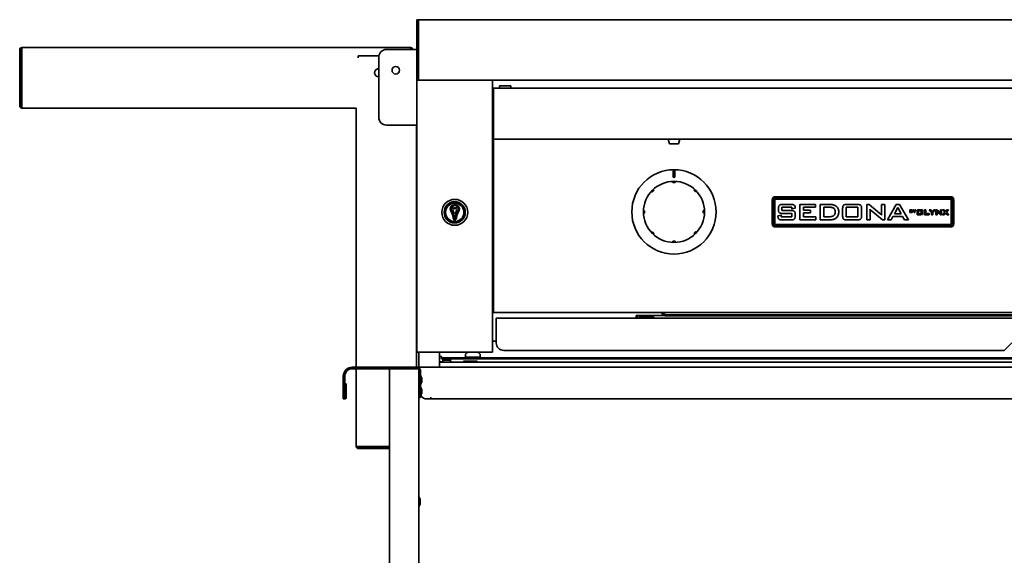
# Model space of a CAD drawing. Extents: x -17 to 110, y -18 to 98.
# Tile 2 of 8: x -17 to 15, y 0 to 17. Entities that reach past the tile are written whole.
import ezdxf

# ---------------------------------------------------------------- set-up
doc = ezdxf.new("R2010")
doc.units = 0
doc.header["$MEASUREMENT"] = 0

msp = doc.modelspace()

# ---------------------------------------------------------------- linework, layer by layer
at = {"color": 7, "lineweight": 35}
for p, q in [((-4.000006, 17.359773), (-4.000004, 17.360513)), ((-3.9522, 17.457573), (-4, 17.457573)), ((-4, 17.457573), (-4, 16.769573)), ((37.952198, 17.457573), (-3.9522, 17.457573)), ((-3.9522, 16.770072), (-3.9522, 17.457573)), ((-3.9522, 17.457573), (-3.9522, 16.769573)), ((-4, 16.769573), (-4, 16.591509)), ((-3.9522, 16.592138), (-3.9522, 16.770072)), ((-3.9522, 16.769573), (-3.9522, 16.591509)), ((-17.137027, 14.606573), (-17.137027, 16.462974)), ((-17.101127, 14.606573), (-17.101127, 16.462974)), ((-17.065227, 16.534775), (-4.208827, 16.534775)), ((-17.065227, 16.534775), (-17.065227, 16.52572)), ((-17.065227, 16.52572), (-17.065227, 16.462974)), ((-17.065227, 16.462974), (-17.065227, 14.606573)), ((-5.012027, 16.472274), (-4.0442, 16.472274)), ((-4.208827, 16.52572), (-4.208827, 16.534775)), ((-4.208827, 16.52572), (-4.208827, 16.472274)), ((-4, 16.472274), (-4.0442, 16.472274)), ((-4, 15.519573), (-4, 16.591509)), ((-3.9522, 16.592138), (-3.9522, 15.515978)), ((-3.9522, 15.519573), (-3.9522, 16.591509)), ((-5.9404, 16.265187), (-5.258316, 16.265187)), ((-5.9404, 16.193391), (-5.9404, 16.265187)), ((-5.262027, 14.222273), (-5.262027, 16.222275)), ((-5.282049, 15.838748), (-5.262026, 15.84167)), ((-4, 15.459965), (-4, 15.519573)), ((-3.9522, 15.519573), (-4, 15.519573)), ((-4, 15.458768), (-4, 15.459965)), ((-4, 15.459965), (-3.9522, 15.459965)), ((-4, 15.457576), (-4, 15.458768)), ((-4, 6.457572), (-4, 15.457576)), ((-3.9022, 15.457576), (-4, 15.457576)), ((-3.9522, 15.459965), (-3.9522, 15.519573)), ((-3.9522, 15.457576), (-3.9522, 15.515978)), ((-3.9522, 15.458768), (-3.9522, 15.459965)), ((-3.9522, 15.457576), (-3.9522, 15.458768)), ((37.952198, 15.457576), (-3.9522, 15.457576)), ((-3.9022, 15.457576), (-1.5978, 15.457576)), ((-1.5, 15.457576), (-1.5978, 15.457576)), ((-1.5, 15.457576), (-1.5, 6.457572)), ((-1.5, 15.145076), (-1.469, 15.145076)), ((35.469, 15.193876), (-1.469, 15.193876)), ((-1.469, 15.123075), (-1.469, 15.193876)), ((-1.469, 14.190919), (-1.469, 15.123075)), ((-1.266728, 15.270073), (-0.891728, 15.270073)), ((-1.266728, 15.193876), (-1.266728, 15.270073)), ((-0.891728, 15.270073), (-0.891728, 15.193876)), ((-17.137004, 14.604776), (-17.101116, 14.605674)), ((-17.101116, 14.605674), (-17.101127, 14.606573)), ((-17.065227, 14.606573), (-17.065227, 14.534773)), ((-6.0122, 14.534773), (-17.065227, 14.534773)), ((-6.0122, 5.957589), (-6.0122, 14.534773)), ((-1.469, 14.173786), (-1.469, 14.190919)), ((-1.469, 13.614709), (-1.469, 14.173786)), ((-4.0442, 13.972274), (-5.012027, 13.972274)), ((-4.0442, 13.972274), (-4, 13.972274)), ((-4.0122, 13.972274), (-4.0122, 5.957574)), ((-1.469, 13.575574), (-1.469, 13.614709)), ((-1.469, 13.575574), (-1.469, 13.504773)), ((35.469, 13.504773), (-1.469, 13.504773)), ((-1.469, 13.473775), (-1.469, 13.504773)), ((-1.469, 7.841576), (-1.469, 13.473775)), ((4.304, 13.504773), (4.695999, 13.504773)), ((4.35, 13.344775), (4.304, 13.504773)), ((4.650001, 13.344775), (4.696, 13.504773)), ((4.35, 13.344775), (4.649999, 13.344775)), ((4.350001, 13.344775), (4.650001, 13.344775)), ((4.469, 12.270272), (4.469, 12.426272)), ((4.531, 12.426272), (4.531, 12.270272)), ((4.457292, 12.095471), (4.457341, 12.082274)), ((4.457394, 12.068121), (4.457341, 12.082274)), ((4.496394, 12.068265), (4.457394, 12.068121)), ((4.535394, 12.068414), (4.496394, 12.068265)), ((4.535341, 12.082568), (4.535292, 12.09576)), ((4.535341, 12.082568), (4.535394, 12.068414)), ((3.764676, 11.773201), (3.774041, 11.763906)), ((3.784087, 11.753934), (3.774041, 11.763906)), ((3.839036, 11.809293), (3.784087, 11.753934)), ((3.82899, 11.819266), (3.819625, 11.82856)), ((3.82899, 11.819266), (3.839036, 11.809293)), ((5.155659, 11.814186), (5.165631, 11.824235)), ((5.211018, 11.75924), (5.155659, 11.814186)), ((5.174926, 11.833597), (5.165631, 11.824235)), ((5.220989, 11.769284), (5.211018, 11.75924)), ((5.220989, 11.769284), (5.230285, 11.778651)), ((7.75, 11.498774), (7.75, 10.698776)), ((7.783494, 11.498774), (7.783494, 10.698776)), ((7.833493, 11.498774), (7.833493, 10.698776)), ((13.65, 11.598775), (7.850001, 11.598775)), ((13.65, 11.565283), (7.850001, 11.565283)), ((13.65, 11.515282), (7.850001, 11.515282)), ((13.666507, 10.698776), (13.666507, 11.498774)), ((13.716506, 10.698776), (13.716506, 11.498774)), ((13.75, 10.698776), (13.75, 11.498774)), ((-2.773622, 11.389737), (-2.773622, 11.386776)), ((-2.726378, 11.386776), (-2.726378, 11.389737)), ((3.515708, 11.133615), (3.502513, 11.133567)), ((3.515708, 11.133615), (3.529862, 11.133668)), ((3.529862, 11.133668), (3.530152, 11.055668)), ((5.469848, 11.140882), (5.484003, 11.140935)), ((5.470139, 11.062882), (5.469848, 11.140882)), ((5.497197, 11.140983), (5.484003, 11.140935)), ((7.956567, 11.165993), (7.956567, 11.22238)), ((8.065105, 11.251778), (8.065105, 11.143241)), ((8.399763, 11.251778), (8.065105, 11.251778)), ((8.065105, 11.143241), (8.383794, 11.143241)), ((8.087857, 11.342226), (8.377999, 11.342226)), ((8.399763, 11.19751), (8.399763, 11.251778)), ((8.508301, 11.220545), (8.399763, 11.19751)), ((8.508301, 11.230579), (8.508301, 11.220545)), ((8.663872, 11.342226), (9.179428, 11.342226)), ((8.663872, 10.835715), (8.663872, 11.342226)), ((8.781455, 11.251778), (8.781455, 11.152286)), ((9.179428, 11.251778), (8.781455, 11.251778)), ((8.781455, 11.152286), (9.01662, 11.152286)), ((9.01662, 11.152286), (9.01662, 11.061839)), ((9.179428, 11.342226), (9.179428, 11.251778)), ((9.334998, 11.342226), (9.662873, 11.342226)), ((9.334998, 10.835715), (9.334998, 11.342226)), ((9.452581, 11.251778), (9.452581, 10.935208)), ((9.663863, 11.251778), (9.452581, 11.251778)), ((10.078483, 10.959377), (10.078483, 11.222947)), ((10.196066, 11.251778), (10.196066, 10.935208)), ((10.584994, 11.251778), (10.196066, 11.251778)), ((10.203698, 11.342226), (10.576797, 11.342226)), ((10.584994, 10.935208), (10.584994, 11.251778)), ((10.702577, 11.222947), (10.702577, 10.959377)), ((10.876238, 11.342226), (10.956652, 11.342226)), ((10.876238, 10.835715), (10.876238, 11.342226)), ((10.956652, 11.342226), (11.312509, 11.043744)), ((11.021803, 11.14861), (10.979829, 11.189878)), ((10.984776, 11.109321), (10.984776, 10.835715)), ((11.392923, 10.835715), (11.021803, 11.14861)), ((11.364658, 11.342226), (11.473196, 11.342226)), ((11.364658, 11.076252), (11.364658, 11.342226)), ((11.473196, 11.342226), (11.473196, 10.835715)), ((11.565453, 10.835715), (11.850789, 11.342226)), ((11.903222, 11.243017), (11.79115, 11.0347)), ((11.850789, 11.342226), (11.963709, 11.342226)), ((12.0119, 11.0347), (11.903222, 11.243017)), ((11.963709, 11.342226), (12.25286, 10.835715)), ((12.302728, 11.161297), (12.367324, 11.161297)), ((12.302728, 11.080404), (12.302728, 11.161297)), ((12.362517, 11.080404), (12.302728, 11.080404)), ((12.315729, 11.149744), (12.315729, 11.12952)), ((12.362359, 11.149744), (12.315729, 11.149744)), ((12.315729, 11.12952), (12.362359, 11.12952)), ((12.315729, 11.117962), (12.315729, 11.091962)), ((12.362359, 11.117962), (12.315729, 11.117962)), ((12.315729, 11.091962), (12.362359, 11.091962)), ((12.37062, 11.136018), (12.37062, 11.143376)), ((12.372064, 11.101531), (12.372064, 11.108259)), ((12.385065, 11.145385), (12.385065, 11.136854)), ((12.385065, 11.107014), (12.385065, 11.096701)), ((12.408177, 11.161297), (12.424653, 11.161297)), ((12.448622, 11.115684), (12.408177, 11.161297)), ((12.424653, 11.161297), (12.45571, 11.125253)), ((12.448622, 11.080404), (12.448622, 11.115684)), ((12.461624, 11.080404), (12.448622, 11.080404)), ((12.45571, 11.125253), (12.48575, 11.161297)), ((12.502069, 11.161297), (12.461624, 11.116001)), ((12.461624, 11.116001), (12.461624, 11.080404)), ((12.48575, 11.161297), (12.502069, 11.161297)), ((12.537241, 11.167579), (12.537241, 11.005797)), ((12.557242, 11.167579), (12.537241, 11.167579)), ((12.557242, 11.025794), (12.557242, 11.167579)), ((12.577242, 11.167579), (12.577242, 11.147581)), ((12.718741, 11.167579), (12.577242, 11.167579)), ((12.577242, 11.147581), (12.698742, 11.147581)), ((12.577242, 11.133308), (12.577242, 11.043639)), ((12.678742, 11.133308), (12.577242, 11.133308)), ((12.678742, 11.043639), (12.678742, 11.133308)), ((12.698742, 11.147581), (12.698742, 11.009392)), ((12.718741, 11.009392), (12.718741, 11.167579)), ((12.78177, 11.167579), (12.827183, 11.167579)), ((12.78177, 11.005797), (12.78177, 11.167579)), ((12.827183, 11.167579), (12.827183, 11.039856)), ((12.935322, 11.167579), (12.98934, 11.167579)), ((13.014795, 11.077285), (12.935322, 11.167579)), ((12.98934, 11.167579), (13.039808, 11.10762)), ((13.014795, 11.005797), (13.014795, 11.077285)), ((13.039808, 11.10762), (13.090543, 11.167579)), ((13.139681, 11.167579), (13.060209, 11.07915)), ((13.060209, 11.07915), (13.060209, 11.005797)), ((13.090543, 11.167579), (13.139681, 11.167579)), ((13.159833, 11.167579), (13.190567, 11.167579)), ((13.159833, 11.005797), (13.159833, 11.167579)), ((13.190567, 11.167579), (13.302681, 11.074892)), ((13.203916, 11.102876), (13.198953, 11.107231)), ((13.19957, 11.092986), (13.19957, 11.005797)), ((13.320952, 11.005797), (13.203916, 11.102876)), ((13.313102, 11.167579), (13.352839, 11.167579)), ((13.313102, 11.082783), (13.313102, 11.167579)), ((13.352839, 11.167579), (13.352839, 11.005797)), ((13.381506, 11.167579), (13.435257, 11.167579)), ((13.456145, 11.088728), (13.381506, 11.167579)), ((13.382836, 11.005797), (13.456145, 11.088728)), ((13.435257, 11.167579), (13.482444, 11.114536)), ((13.482444, 11.114536), (13.527192, 11.167579)), ((13.575575, 11.167579), (13.508121, 11.092986)), ((13.508121, 11.092986), (13.59154, 11.005797)), ((13.527192, 11.167579), (13.575575, 11.167579)), ((-2.874015, 10.80057), (-2.874015, 10.803795)), ((-2.804086, 10.89998), (-2.804086, 10.874879)), ((-2.700403, 10.910851), (-2.793214, 10.910851)), ((-2.793214, 10.864008), (-2.700403, 10.864008)), ((-2.715996, 10.847192), (-2.778104, 10.847192)), ((-2.775542, 10.927922), (-2.718027, 10.927922)), ((-2.71885, 10.966297), (-2.775251, 10.966297)), ((-2.689531, 10.874879), (-2.689531, 10.89998)), ((-2.625984, 10.80057), (-2.625984, 10.803795)), ((3.502803, 11.055567), (3.515997, 11.055615)), ((3.530152, 11.055668), (3.515997, 11.055615)), ((5.484292, 11.062934), (5.470139, 11.062882)), ((5.484292, 11.062934), (5.497488, 11.062983)), ((7.938476, 10.969974), (8.047014, 10.989476)), ((7.938476, 10.957396), (7.938476, 10.969974)), ((8.047014, 10.989476), (8.047014, 10.935208)), ((8.047014, 10.935208), (8.399763, 10.935208)), ((8.383794, 10.835715), (8.068073, 10.835715)), ((8.399763, 11.043744), (8.087857, 11.043744)), ((8.399763, 10.935208), (8.399763, 11.043744)), ((8.508301, 11.02269), (8.508301, 10.957396)), ((9.188473, 10.835715), (8.663872, 10.835715)), ((8.781455, 11.061839), (8.781455, 10.935208)), ((9.01662, 11.061839), (8.781455, 11.061839)), ((8.781455, 10.935208), (9.188473, 10.935208)), ((9.188473, 10.935208), (9.188473, 10.835715)), ((9.632347, 10.835715), (9.334998, 10.835715)), ((9.452581, 10.935208), (9.606626, 10.935208)), ((10.196066, 10.935208), (10.584994, 10.935208)), ((10.576797, 10.835715), (10.203698, 10.835715)), ((10.984776, 10.835715), (10.876238, 10.835715)), ((11.473196, 10.835715), (11.392923, 10.835715)), ((11.68233, 10.835715), (11.565453, 10.835715)), ((11.74098, 10.944252), (11.68233, 10.835715)), ((12.060657, 10.944252), (11.74098, 10.944252)), ((11.79115, 11.0347), (12.0119, 11.0347)), ((12.121145, 10.835715), (12.060657, 10.944252)), ((12.25286, 10.835715), (12.121145, 10.835715)), ((12.537241, 11.005797), (12.678742, 11.005797)), ((12.678742, 11.025794), (12.557242, 11.025794)), ((12.577242, 11.043639), (12.678742, 11.043639)), ((12.678742, 11.005797), (12.678742, 11.025794)), ((12.698742, 11.009392), (12.718741, 11.009392)), ((12.943554, 11.005797), (12.78177, 11.005797)), ((12.827183, 11.039856), (12.943554, 11.039856)), ((12.943554, 11.039856), (12.943554, 11.005797)), ((13.060209, 11.005797), (13.014795, 11.005797)), ((13.19957, 11.005797), (13.159833, 11.005797)), ((13.352839, 11.005797), (13.320952, 11.005797)), ((13.431531, 11.005797), (13.382836, 11.005797)), ((13.481511, 11.066332), (13.431531, 11.005797)), ((13.53575, 11.005797), (13.481511, 11.066332)), ((13.59154, 11.005797), (13.53575, 11.005797)), ((3.779011, 10.427265), (3.769715, 10.417899)), ((3.779011, 10.427265), (3.788982, 10.43731)), ((3.788982, 10.43731), (3.844341, 10.382359)), ((5.160965, 10.387256), (5.215914, 10.442615)), ((5.215914, 10.442615), (5.22596, 10.432643)), ((5.235324, 10.423348), (5.22596, 10.432643)), ((7.850001, 10.682267), (13.65, 10.682267)), ((7.850001, 10.632267), (13.65, 10.632267)), ((7.850001, 10.598774), (13.65, 10.598774)), ((3.825074, 10.362948), (3.83437, 10.372314)), ((3.844341, 10.382359), (3.83437, 10.372314)), ((4.464608, 10.128135), (4.503606, 10.12828)), ((4.464659, 10.113982), (4.464608, 10.128135)), ((4.464659, 10.113982), (4.464708, 10.100785)), ((4.503606, 10.12828), (4.542606, 10.128424)), ((4.542606, 10.128424), (4.542659, 10.11427)), ((4.542709, 10.101078), (4.542659, 10.11427)), ((5.17101, 10.377284), (5.160965, 10.387256)), ((5.17101, 10.377284), (5.180376, 10.367989)), ((-1.469, 8.957572), (-1.5, 8.957572)), ((-1.468997, 8.064873), (-1.499996, 8.064873)), ((-1.469, 7.770775), (-1.469, 7.841576)), ((35.469, 7.770775), (-1.469, 7.770775)), ((-1.374929, 7.586617), (35.374929, 7.586617)), ((-1.374929, 7.586617), (-1.374929, 7.300617)), ((3.25, 7.664872), (3.25, 7.590452)), ((4.205691, 7.664872), (3.25, 7.664872)), ((3.805, 7.660369), (3.3523, 7.660369)), ((3.805, 7.600569), (3.3523, 7.600569)), ((3.375, 7.600578), (3.375, 7.586631)), ((3.805, 7.660369), (3.805, 7.600569)), ((3.825, 7.660369), (3.805012, 7.660369)), ((3.825, 7.586631), (3.825, 7.660369)), ((4.08295, 7.751667), (4.08295, 7.770775)), ((4.20795, 7.663276), (4.08295, 7.751667)), ((4.103722, 7.770775), (4.20795, 7.697076)), ((29.792048, 7.697076), (4.20795, 7.697076)), ((4.20795, 7.697076), (4.20795, 7.663276)), ((29.792048, 7.663276), (4.20795, 7.663276)), ((-1.374929, 7.300617), (-1.374929, 6.765117)), ((-1.374926, 6.814873), (-1.499997, 6.814873)), ((15.424001, 6.515114), (-1.124929, 6.515114)), ((15.674, 6.765117), (15.424001, 6.515114)), ((-4, 6.457572), (-3.9022, 6.457572)), ((-3.9375, 5.945093), (-3.9375, 6.457577)), ((-1.5978, 6.457572), (-3.9022, 6.457572)), ((-3.25, 6.457577), (-3.25, 5.957574)), ((-3.249984, 6.310026), (-3.1875, 6.310026)), ((-3.1875, 6.310026), (-3.1875, 6.274126)), ((-3.1875, 6.274126), (-2.271988, 6.274126)), ((-3.1875, 6.274126), (-3.1875, 6.238226)), ((-3.1875, 6.238226), (-3.099989, 6.238226)), ((-3.123108, 6.190426), (-3.123108, 6.238226)), ((-2.907569, 6.238226), (-3.123108, 6.238226)), ((-2.907569, 6.190426), (-3.123108, 6.190426)), ((-2.907569, 6.238226), (36.90757, 6.238226)), ((-2.907569, 6.190426), (-2.907569, 6.238226)), ((-2.355238, 6.268224), (-2.4072, 6.238226)), ((-2.3982, 6.373527), (-2.3982, 6.317523)), ((-2.25564, 6.286025), (-2.3667, 6.286025)), ((-2.355238, 6.268224), (-2.151721, 6.268224)), ((-2.28918, 6.238226), (-2.151599, 6.238226)), ((-2.2772, 6.283795), (-2.277174, 6.283939)), ((-2.2772, 6.277543), (-2.2772, 6.283795)), ((-2.2772, 6.277543), (-2.277174, 6.277692)), ((-2.274009, 6.28602), (-2.276524, 6.284559)), ((-2.276497, 6.27675), (-2.261829, 6.268224)), ((-1.9377, 6.286025), (-2.25564, 6.286025)), ((-2.186166, 6.268224), (-2.104314, 6.275606)), ((-2.151721, 6.268224), (-1.949161, 6.268224)), ((-2.151599, 6.238226), (-2.01536, 6.238226)), ((-2.116771, 6.268224), (-2.104314, 6.269358)), ((-2.054934, 6.286025), (-2.060647, 6.282695)), ((-2.059678, 6.278057), (-2.042793, 6.268224)), ((-2.059676, 6.277543), (-2.059676, 6.283262)), ((-2.052916, 6.274126), (-1.5625, 6.274126)), ((-1.949161, 6.268224), (-1.8972, 6.238226)), ((-1.9062, 6.373527), (-1.9062, 6.317523)), ((-1.5978, 6.457572), (-1.5, 6.457572)), ((-1.5625, 6.274126), (35.562499, 6.274126)), ((-1.5625, 6.274126), (-1.5625, 6.238226)), ((-4.048208, 5.957574), (-6.1375, 5.957574)), ((-4.886643, 5.909775), (-6.1375, 5.909775)), ((-6.0122, 3.336989), (-6.0122, 5.909789)), ((-4.9105, 5.909775), (-4.8386, 5.909775)), ((-4.9105, 5.909775), (-4.9105, 5.837873)), ((-4.9105, 5.837873), (-4.9105, 5.909775)), ((-4.0094, 5.909775), (-4.8386, 5.909775)), ((-3.9853, 5.957574), (-4.048208, 5.957574)), ((-4.0094, 5.909775), (-3.9375, 5.909775)), ((-3.9853, 5.957574), (-3.9853, 5.909775)), ((-3.9353, 5.943825), (-3.955556, 5.909775)), ((-3.9375, 6.043019), (-3.9375, 6.020724)), ((-3.9375, 6.020724), (-3.9375, 5.945093)), ((-3.9375, 5.909775), (-3.9375, -14.511255)), ((16.918749, 5.957574), (-3.91875, 5.957574)), ((-3.91875, 5.93144), (-3.91875, 5.957574)), ((-3.2022, 6.140425), (-3.25, 6.140425)), ((16.350301, 6.128526), (-3.25, 6.128526)), ((-3.1522, 6.140425), (-3.2022, 6.140425)), ((-3.2022, 6.140425), (-3.2022, 6.12854)), ((-2.875292, 6.12854), (-2.878477, 6.140425)), ((-2.437463, 6.158524), (-2.489425, 6.128526)), ((-2.437463, 6.158524), (-2.048746, 6.158524)), ((-2.048746, 6.158524), (-2.031386, 6.158524)), ((-2.031386, 6.158524), (-1.979425, 6.128526)), ((-6.4353, 5.659776), (-6.4353, 5.159773)), ((-6.3875, 5.659776), (-6.3875, 5.159773)), ((-4.9105, 5.837873), (-4.9105, -14.518327)), ((-3.937498, 5.611774), (-3.935299, 5.611774)), ((-3.9353, 5.566036), (-3.9353, 5.859774)), ((-3.8875, 5.057575), (-3.8875, 5.859774)), ((-3.842012, 5.582756), (-3.842012, 5.584774)), ((-3.842012, 5.582756), (-3.842012, 5.520707)), ((-6.383563, 4.959544), (-6.383563, 5.409777)), ((-6.383563, 5.409777), (-6.335763, 5.409777)), ((-6.335763, 4.959544), (-6.335763, 5.409777)), ((-3.937494, 5.236773), (-3.935295, 5.236773)), ((-3.9353, 5.057575), (-3.9353, 5.253512)), ((-3.892012, 5.459773), (-3.892012, 5.42591)), ((-3.892012, 5.362448), (-3.892012, 5.42591)), ((-3.892012, 5.359776), (-3.892012, 5.362448)), ((-3.842012, 5.484773), (-3.842012, 5.520707)), ((-6.4353, 5.159773), (-6.4353, 4.909774)), ((-6.3875, 4.909774), (-6.4353, 4.909774)), ((-6.3875, 4.909774), (-6.3875, 5.159773)), ((-3.937494, 5.082772), (-3.935295, 5.082772)), ((-3.937491, 5.082772), (-3.935291, 5.082772)), ((-3.9353, 5.057575), (-3.9353, 4.957573)), ((-3.8875, 4.957573), (-3.9353, 4.957573)), ((-3.8875, 4.957573), (-3.8875, 5.057575)), ((-3.842012, 5.209774), (-3.842012, 5.159268)), ((-3.842012, 5.109772), (-3.842012, 5.159268)), ((-3.54375, 4.909774), (-3.66875, 4.909774)), ((-3.54375, 4.972275), (-3.54375, 4.909774)), ((-3.54275, 4.972275), (-3.54375, 4.972275)), ((-3.54275, 4.959544), (-3.54275, 4.972275)), ((-3.54275, 4.959544), (-3.54275, 4.909774)), ((16.542751, 4.909774), (-3.54275, 4.909774)), ((-6.0122, 3.336989), (-6.003147, 3.336989)), ((-6.003147, 3.336989), (-5.9404, 3.336989)), ((-5.9404, 3.336989), (-4.910485, 3.336989)), ((-4.910485, 3.301089), (-5.9404, 3.301089)), ((-4.910485, 3.265189), (-5.9404, 3.265189)), ((-3.892012, 1.532593), (-3.892012, 1.559982)), ((-3.892012, 1.465387), (-3.892012, 1.532593)), ((-3.892012, 1.45998), (-3.892012, 1.465387))]:
    msp.add_line(p, q, dxfattribs=at)
for points in [[(-2.807584, 11.16407), (-2.812991, 11.16469), (-2.817905, 11.163705), (-2.821736, 11.160384), (-2.824289, 11.157049)], [(-2.824289, 11.157049), (-2.818002, 11.149989), (-2.815353, 11.146168), (-2.812809, 11.13994), (-2.81241, 11.134778), (-2.812735, 11.131092), (-2.81392, 11.123912), (-2.814678, 11.118188), (-2.814745, 11.115372), (-2.814146, 11.111325), (-2.811428, 11.106361), (-2.80562, 11.100704), (-2.801638, 11.09696), (-2.79989, 11.094932), (-2.797312, 11.089718), (-2.796901, 11.085705), (-2.797335, 11.077395), (-2.79701, 11.072503), (-2.794328, 11.067327), (-2.789172, 11.062867), (-2.781411, 11.057316), (-2.77814, 11.054164), (-2.774915, 11.047628), (-2.774013, 11.041687), (-2.773759, 11.036809)], [(-2.816273, 11.22635), (-2.818936, 11.223068), (-2.819916, 11.221313), (-2.820288, 11.21756), (-2.819422, 11.215003), (-2.81636, 11.210063), (-2.815126, 11.208376)], [(-2.685993, 11.232497), (-2.695071, 11.235135), (-2.699662, 11.23588), (-2.706379, 11.235496), (-2.711208, 11.233631), (-2.714396, 11.231752), (-2.720368, 11.22759), (-2.725206, 11.224442), (-2.727721, 11.223173), (-2.731629, 11.221972), (-2.73728, 11.222289), (-2.744888, 11.225096), (-2.74998, 11.227076), (-2.752561, 11.227782), (-2.758381, 11.227864), (-2.76218, 11.226509), (-2.769494, 11.222539), (-2.774049, 11.220727), (-2.779875, 11.220919), (-2.786121, 11.223654), (-2.794471, 11.228268), (-2.798723, 11.229868), (-2.806011, 11.229964), (-2.811761, 11.22822), (-2.816273, 11.22635)], [(-2.815126, 11.208376), (-2.807122, 11.211394), (-2.803047, 11.212168), (-2.796602, 11.211394), (-2.790967, 11.208804), (-2.783648, 11.20469), (-2.779919, 11.203094), (-2.77477, 11.202369), (-2.770695, 11.203469), (-2.766614, 11.20554), (-2.762696, 11.207727), (-2.75727, 11.209818), (-2.751602, 11.209659), (-2.744595, 11.207232), (-2.737662, 11.204526), (-2.732013, 11.203729), (-2.72656, 11.205209), (-2.722336, 11.207573), (-2.714148, 11.213259), (-2.707847, 11.216676), (-2.700098, 11.217868), (-2.693749, 11.216926), (-2.685139, 11.214398)], [(-2.757055, 11.043831), (-2.757445, 11.050204), (-2.757907, 11.053313), (-2.759261, 11.057706), (-2.762918, 11.062766), (-2.768115, 11.066861), (-2.77545, 11.072205), (-2.778339, 11.075238), (-2.779733, 11.077669), (-2.780628, 11.08223), (-2.780305, 11.089569), (-2.780271, 11.094495), (-2.780626, 11.096816), (-2.783017, 11.101733), (-2.787613, 11.106558), (-2.792612, 11.111095), (-2.796303, 11.115651), (-2.797952, 11.121057), (-2.797992, 11.12495), (-2.796857, 11.132976), (-2.795742, 11.141035), (-2.795794, 11.144981), (-2.798204, 11.152411), (-2.801834, 11.157683), (-2.807584, 11.16407)], [(-2.686516, 11.16407), (-2.692804, 11.15701), (-2.695452, 11.153185), (-2.697996, 11.146961), (-2.698395, 11.1418), (-2.69807, 11.138113), (-2.696885, 11.130929), (-2.696127, 11.12521), (-2.69606, 11.122393), (-2.696659, 11.118347), (-2.699377, 11.113382), (-2.705184, 11.107721), (-2.709167, 11.103982), (-2.710915, 11.101954), (-2.713493, 11.096734), (-2.713904, 11.092722), (-2.71347, 11.084412), (-2.713795, 11.079524), (-2.716477, 11.074344), (-2.721633, 11.069884), (-2.729394, 11.064338), (-2.732665, 11.061185), (-2.73589, 11.054649), (-2.736791, 11.048709), (-2.737046, 11.043831)], [(-2.720341, 11.036809), (-2.719952, 11.043182), (-2.719489, 11.046292), (-2.718135, 11.050684), (-2.714479, 11.055745), (-2.709282, 11.059844), (-2.701946, 11.065184), (-2.699057, 11.068221), (-2.697663, 11.070648), (-2.696768, 11.075209), (-2.697091, 11.082547), (-2.697125, 11.087473), (-2.69677, 11.089795), (-2.69438, 11.094711), (-2.689784, 11.099541), (-2.684785, 11.104078), (-2.681094, 11.108629), (-2.679444, 11.114036), (-2.679404, 11.117933), (-2.68054, 11.125954), (-2.681654, 11.134014), (-2.681602, 11.137964), (-2.679192, 11.14539), (-2.675563, 11.150662), (-2.669812, 11.157049)], [(-2.669812, 11.157049), (-2.673215, 11.161336), (-2.675179, 11.163075), (-2.67851, 11.164508), (-2.68111, 11.16469), (-2.686516, 11.16407)], [(-2.685139, 11.214398), (-2.682975, 11.218454), (-2.682149, 11.220545), (-2.681652, 11.223702), (-2.682307, 11.2266), (-2.683327, 11.228623), (-2.685993, 11.232497)], [(7.956567, 11.22238), (7.957257, 11.243392), (7.9597, 11.264274), (7.963496, 11.280969), (7.968105, 11.293936), (7.974055, 11.305302), (7.98082, 11.314034), (7.989424, 11.321507), (8.000641, 11.328149), (8.013013, 11.333003), (8.029556, 11.337295), (8.050476, 11.340481), (8.063046, 11.34149), (8.087857, 11.342226)], [(8.087857, 11.043744), (8.059476, 11.044696), (8.045492, 11.046114), (8.023954, 11.050083), (8.014638, 11.052583), (8.005865, 11.055735), (7.997169, 11.059902), (7.987456, 11.066251), (7.979157, 11.074334), (7.972147, 11.084604), (7.966947, 11.095898), (7.961831, 11.112671), (7.958719, 11.129934), (7.957434, 11.142112), (7.956567, 11.165993)], [(8.377999, 11.342226), (8.404597, 11.341303), (8.418185, 11.340039), (8.435581, 11.337285), (8.452564, 11.332633), (8.464575, 11.327736), (8.475737, 11.321161), (8.484532, 11.313525), (8.491686, 11.304345), (8.497666, 11.293023), (8.502827, 11.27835), (8.506277, 11.261823), (8.507491, 11.251442), (8.508301, 11.230579)], [(8.383794, 11.143241), (8.411027, 11.142251), (8.42471, 11.140829), (8.44192, 11.137657), (8.45728, 11.132942), (8.468527, 11.127882), (8.478783, 11.121024), (8.487007, 11.112757), (8.493798, 11.102281), (8.498843, 11.090847), (8.503444, 11.0748), (8.506599, 11.055865), (8.507587, 11.044965), (8.508301, 11.02269)], [(9.606626, 10.935208), (9.648601, 10.936438), (9.670529, 10.93825), (9.6965, 10.941623), (9.722146, 10.946944), (9.741663, 10.952773), (9.760525, 10.960472), (9.774893, 10.968344), (9.788041, 10.978115), (9.79962, 10.98962), (9.809465, 11.002639), (9.817567, 11.017461), (9.823693, 11.033215), (9.82856, 11.052453), (9.83135, 11.072109), (9.832465, 11.096038)], [(9.662873, 11.342226), (9.691813, 11.341485), (9.727687, 11.338174), (9.749079, 11.334752), (9.774814, 11.328966), (9.799967, 11.321027), (9.821787, 11.311992), (9.842025, 11.301308), (9.861672, 11.288212), (9.878581, 11.274414), (9.893997, 11.258968), (9.907388, 11.2422), (9.918949, 11.224125), (9.928973, 11.203983), (9.936966, 11.182953), (9.94323, 11.159625), (9.947368, 11.135821), (9.948908, 11.12123), (9.950047, 11.092082)], [(9.832465, 11.096038), (9.831834, 11.113531), (9.829259, 11.135259), (9.826582, 11.14811), (9.821256, 11.165065), (9.813812, 11.181203), (9.804816, 11.19539), (9.793935, 11.208179), (9.781351, 11.219372), (9.767367, 11.228748), (9.751398, 11.236707), (9.734569, 11.242652), (9.712989, 11.247804), (9.690984, 11.250716), (9.663863, 11.251778)], [(9.950047, 11.092082), (9.94914, 11.069427), (9.9461, 11.041298), (9.941041, 11.017321), (9.933817, 10.994027), (9.924459, 10.971502), (9.912942, 10.94987), (9.900222, 10.930877), (9.885618, 10.913283), (9.870661, 10.898486), (9.854215, 10.885399), (9.839106, 10.875004)], [(10.078483, 11.222947), (10.079103, 11.243401), (10.081333, 11.26374), (10.084952, 11.280623), (10.087528, 11.289183), (10.090797, 11.297324), (10.095008, 11.305201), (10.10174, 11.314342), (10.110141, 11.321964), (10.119918, 11.327822), (10.134137, 11.333618), (10.149744, 11.337641), (10.164272, 11.340039), (10.174533, 11.341091), (10.194375, 11.342067), (10.203698, 11.342226)], [(10.576797, 11.342226), (10.604013, 11.341255), (10.617719, 11.339861), (10.637318, 11.336209), (10.651863, 11.331797), (10.663664, 11.326352), (10.672923, 11.3202), (10.680749, 11.312309), (10.687669, 11.302154), (10.692759, 11.290975), (10.697448, 11.275289), (10.700785, 11.25657), (10.70183, 11.245511), (10.702577, 11.222947)], [(10.979829, 11.189878), (10.983733, 11.141598), (10.984776, 11.109321)], [(11.369605, 10.98863), (11.367298, 11.02366), (11.365427, 11.053448), (11.364658, 11.076252)], [(12.37062, 11.143376), (12.369966, 11.146956), (12.3682, 11.148787), (12.36587, 11.149508), (12.362359, 11.149744)], [(12.362359, 11.12952), (12.364808, 11.129636), (12.367211, 11.130121), (12.368329, 11.130626), (12.370006, 11.132558), (12.37062, 11.136018)], [(12.372064, 11.108259), (12.371644, 11.112532), (12.370897, 11.114545), (12.368361, 11.116948), (12.364585, 11.117856), (12.362359, 11.117962)], [(12.362359, 11.091962), (12.366605, 11.092366), (12.368634, 11.093068), (12.371046, 11.095562), (12.371957, 11.099315), (12.372064, 11.101531)], [(12.385065, 11.096701), (12.384055, 11.090468), (12.381508, 11.086214), (12.376895, 11.082913), (12.370839, 11.081077), (12.362517, 11.080404)], [(12.367324, 11.161297), (12.37548, 11.160341), (12.378026, 11.159413), (12.38186, 11.156539), (12.384322, 11.151642), (12.385065, 11.145385)], [(12.385065, 11.136854), (12.384621, 11.132553), (12.382887, 11.128603), (12.379675, 11.125733), (12.375661, 11.124119), (12.371409, 11.123311)], [(12.371409, 11.123311), (12.376001, 11.122211), (12.380062, 11.119817), (12.383037, 11.116165), (12.384621, 11.111719), (12.385065, 11.107014)], [(-2.773759, 11.036809), (-2.768941, 11.035435), (-2.766534, 11.03506), (-2.763234, 11.03543), (-2.760173, 11.037963), (-2.759018, 11.039784), (-2.757055, 11.043831)], [(-2.737046, 11.043831), (-2.734296, 11.038487), (-2.732479, 11.036387), (-2.728603, 11.035031), (-2.723534, 11.035843), (-2.720341, 11.036809)], [(8.068073, 10.835715), (8.049408, 10.836158), (8.026094, 10.838114), (8.005448, 10.841949), (7.996294, 10.844405), (7.98763, 10.847471), (7.979054, 10.851503), (7.969704, 10.85752), (7.961396, 10.865565), (7.95432, 10.875605), (7.949064, 10.886692), (7.943778, 10.903666), (7.940691, 10.921102), (7.939371, 10.933247), (7.938476, 10.957396)], [(8.508301, 10.957396), (8.507695, 10.936803), (8.505519, 10.91632), (8.502427, 10.900235), (8.497469, 10.884981), (8.492213, 10.874105), (8.485206, 10.864267), (8.476702, 10.856338), (8.465926, 10.849715), (8.454214, 10.844928), (8.436211, 10.840204), (8.417822, 10.837311), (8.406527, 10.836393), (8.383794, 10.835715)], [(9.839106, 10.875004), (9.820397, 10.864815), (9.800717, 10.856655), (9.776567, 10.849321), (9.75188, 10.844049), (9.719486, 10.839647), (9.686882, 10.837124), (9.668643, 10.836283), (9.632347, 10.835715)], [(10.203698, 10.835715), (10.182863, 10.836316), (10.162116, 10.838339), (10.151352, 10.840108), (10.140495, 10.842636), (10.130113, 10.845981), (10.117874, 10.851633), (10.108387, 10.857938), (10.100351, 10.866007), (10.093445, 10.876508), (10.088363, 10.888009), (10.085687, 10.896515), (10.083527, 10.905276), (10.080451, 10.922943), (10.079293, 10.934987), (10.078483, 10.959377)], [(10.702577, 10.959377), (10.702097, 10.940845), (10.699865, 10.917728), (10.696454, 10.900634), (10.692015, 10.886552), (10.686794, 10.875316), (10.679701, 10.865147), (10.671461, 10.857198), (10.660378, 10.850301), (10.648378, 10.845145), (10.637292, 10.841857), (10.625985, 10.839493), (10.614541, 10.83784), (10.601683, 10.83659), (10.576797, 10.835715)], [(11.312509, 11.043744), (11.336534, 11.022935), (11.352049, 11.00807), (11.369605, 10.98863)], [(-3.123108, 6.238226), (-3.125185, 6.237606), (-3.127224, 6.235813), (-3.129198, 6.232982), (-3.132229, 6.226595), (-3.134139, 6.221376), (-3.137687, 6.209457), (-3.14287, 6.187634), (-3.1522, 6.140425)], [(-3.123108, 6.190426), (-3.126712, 6.189479), (-3.130262, 6.18674), (-3.133729, 6.182424), (-3.140141, 6.170726), (-3.144257, 6.161215), (-3.1522, 6.140425)], [(-2.878477, 6.140425), (-2.887988, 6.18847), (-2.893286, 6.210553), (-2.897076, 6.222938), (-2.899127, 6.228234), (-2.902392, 6.234424), (-2.904082, 6.236491), (-2.905814, 6.237783), (-2.907569, 6.238226)], [(-2.878477, 6.140425), (-2.885036, 6.157765), (-2.888437, 6.166036), (-2.893719, 6.17708), (-2.89919, 6.185394), (-2.90199, 6.188172), (-2.904768, 6.189849), (-2.907569, 6.190426)]]:
    msp.add_lwpolyline(points, dxfattribs=at)
for centre, radius in [((-4.699527, 15.784773), 0.125), ((4.500001, 11.098272), 1.395), ((4.500001, 11.098272), 1.01), ((-2.75, 11.082576), 0.429134), ((-2.75, 11.082576), 0.350394), ((-2.75, 11.082576), 0.308071), ((-2.75, 11.082576), 0.305118)]:
    msp.add_circle(centre, radius, dxfattribs=at)
for centre, radius, start, end in [((-17.065227, 16.462974), 0.0718, 90.000003, 180.000005), ((-17.065227, 16.462974), 0.0359, 90.000003, 180.000005), ((-5.012027, 16.222275), 0.25, 90.000003, 179.999995), ((-4.208827, 16.462974), 0.0718, 7.442292, 90.000003), ((-4.208827, 16.462974), 0.0359, 15.014002, 90.000003), ((-5.2622, 15.702688), 0.1375, 98.300001, 269.999997), ((-17.065227, 14.606573), 0.0718, 180.000005, 181.436534), ((-17.065227, 14.606573), 0.0718, 181.436534, 269.999997), ((-17.065227, 14.606573), 0.0359, 181.436534, 269.999997), ((-5.012027, 14.222273), 0.25, 180.000005, 269.999997), ((4.500001, 12.426272), 0.031, 360, 180.000005), ((4.500001, 11.098272), 0.998112, 87.973697, 92.452361), ((4.500001, 12.270272), 0.031, 180.000005, 0), ((4.500001, 11.098272), 0.998112, 132.973702, 137.452366), ((4.500001, 11.098272), 0.998112, 42.973699, 47.452364), ((7.850001, 11.498774), 0.1, 90.000003, 179.999995), ((7.850001, 11.498774), 0.066506, 90.000003, 180.000005), ((7.850001, 11.498774), 0.016506, 90.000003, 179.999995), ((13.65, 11.498774), 0.1, 360, 90.000003), ((13.65, 11.498774), 0.066506, 0, 90.000003), ((13.65, 11.498774), 0.016506, 0, 90.000003), ((-2.74705, 11.189162), 0.150205, 325.452449, 199.481962), ((-2.561999, 11.254705), 0.346523, 199.494762, 214.470949), ((-2.746874, 11.189152), 0.12072, 139.108851, 199.449724), ((-2.558546, 11.256464), 0.320716, 199.586136, 214.379561), ((-2.747065, 11.189123), 0.120593, 27.988481, 139.040385), ((-3.008111, 10.948381), 0.224283, 7.888309, 34.483754), ((-2.48599, 10.948381), 0.224283, 145.516251, 172.111697), ((-2.32485, 10.898471), 0.362388, 145.452457, 170.514949), ((-2.935555, 11.256464), 0.320716, 325.620441, 340.413859), ((-2.747246, 11.189152), 0.12074, 340.551982, 27.935892), ((4.500001, 11.098272), 0.998112, 177.973693, 182.452361), ((4.500001, 11.098272), 0.998112, 357.973697, 2.452363), ((12.922831, 11.087863), 0.27679, 1.060609, 4.012627), ((13.198106, 10.938351), 0.171962, 47.640262, 52.551834), ((13.548731, 11.085859), 0.235643, 180.747436, 184.976963), ((-3.008122, 10.948381), 0.194646, 16.142804, 34.482794), ((-3.169251, 10.901739), 0.362388, 9.009225, 16.142804), ((-2.775542, 10.964163), 0.036239, 189.009219, 269.999997), ((-2.793214, 10.89998), 0.010872, 90.000003, 179.999995), ((-2.793214, 10.874879), 0.010872, 180.000005, 269.999997), ((-2.768003, 10.981652), 0.018119, 187.888303, 228.189684), ((-2.778104, 10.839406), 0.007782, 90.000003, 214.143182), ((-2.74705, 10.860466), 0.045303, 214.143182, 325.856817), ((-2.775251, 10.973544), 0.007248, 228.189684, 269.999997), ((-2.71885, 10.973544), 0.007248, 269.999997, 311.810317), ((-2.718027, 10.964163), 0.036239, 269.999997, 350.514944), ((-2.715996, 10.839406), 0.007782, 325.856817, 89.999996), ((-2.726098, 10.981652), 0.018119, 311.810317, 352.111691), ((-2.700403, 10.89998), 0.010872, 0, 90.000003), ((-2.700403, 10.874879), 0.010872, 269.999997, 360), ((4.500001, 11.098272), 0.998112, 312.9737, 317.452365), ((7.850001, 10.698776), 0.1, 180.000005, 269.999997), ((7.850001, 10.698776), 0.066506, 180.000005, 269.999997), ((7.850001, 10.698776), 0.016506, 179.999995, 269.999997), ((13.65, 10.698776), 0.1, 269.999997, 0), ((13.65, 10.698776), 0.066506, 269.999997, 360), ((13.65, 10.698776), 0.016506, 269.999997, 360), ((4.500001, 11.098272), 0.998112, 222.973701, 227.452365), ((4.500001, 11.098272), 0.998112, 267.973699, 272.452363), ((-1.45, 7.760572), 0.0978, 101.202291, 120.746475), ((-1.45, 7.760572), 0.05, 112.333676, 180.000005), ((3.3523, 7.550568), 0.1098, 90.000003, 160.83306), ((3.3523, 7.550568), 0.05, 90.000003, 133.863348), ((-1.124929, 6.765117), 0.25, 180.000005, 269.999997), ((-3.252, 6.707576), 0.25, 269.999997, 270.212505), ((-2.3667, 6.373527), 0.0315, 146.601514, 180.000005), ((-2.3667, 6.317523), 0.0315, 179.999995, 269.999997), ((-2.2627, 6.304951), 0.156071, 102.040239, 146.601514), ((-2.276109, 6.277836), 0.00114, 194.923043, 250.320938), ((-2.275949, 6.283276), 0.001399, 114.148881, 151.5194), ((-2.268664, 6.267489), 0.018808, 100.002924, 114.722002), ((-2.135562, 6.663847), 0.389464, 274.601653, 279.521097), ((-2.135562, 6.657595), 0.389464, 274.601653, 279.521097), ((-2.0417, 6.304951), 0.156071, 33.398491, 77.959759), ((-1.9377, 6.317523), 0.0315, 269.999997, 360), ((-1.9377, 6.373527), 0.0315, 0, 33.398488), ((-6.1375, 5.659776), 0.2978, 90.000003, 179.999995), ((-6.1375, 5.659776), 0.25, 90.000003, 179.999995), ((-3.9853, 5.859774), 0.0978, 59.253045, 90.000003), ((-3.9853, 5.859774), 0.05, 0, 17.057856), ((-3.9853, 5.859774), 0.0978, 0, 59.253045), ((-3.9365, 5.566027), 0.001, 34.153873, 180.000009), ((-4.166813, 5.409772), 0.279313, 10.312102, 34.153886), ((-3.8865, 5.691024), 0.001, 34.153914, 179.999995), ((-4.116813, 5.534774), 0.279313, 10.312132, 34.153914), ((-3.9365, 5.253527), 0.001, 179.999991, 325.846127), ((-4.166813, 5.409777), 0.279313, 325.846114, 349.687898), ((-3.8865, 5.378524), 0.001, 180.000005, 325.846086), ((-3.8865, 5.316023), 0.001, 34.153907, 180.000009), ((-4.116813, 5.534774), 0.279313, 325.846086, 349.687868), ((-4.116813, 5.159773), 0.279313, 10.312132, 34.153914), ((-6.385531, 4.959544), 0.001969, 180.000005, 360), ((-6.385531, 4.959544), 0.049769, 267.733283, 360), ((-3.8865, 5.003523), 0.001, 179.999991, 325.846097), ((-4.116813, 5.159773), 0.279313, 325.846086, 349.687867), ((-3.66875, 5.159773), 0.25, 214.222289, 269.999997), ((-5.9404, 3.336989), 0.0718, 180.000005, 269.999997), ((-5.9404, 3.336989), 0.0359, 180.000005, 269.999997), ((-3.9365, 1.666231), 0.001, 34.153893, 180.000009), ((-4.166813, 1.509981), 0.279313, 10.312115, 34.153914), ((-3.9365, 1.353731), 0.001, 179.999991, 325.846107), ((-4.166813, 1.509981), 0.279313, 325.846086, 349.687884)]:
    msp.add_arc(centre, radius, start, end, dxfattribs=at)
for centre, major_axis, ratio, start_param, end_param in [((-2.1522, 6.281858), (0.125, 0.004328), 0.056975, 2.072033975, 3.119231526), ((-2.1522, 6.279773), (0.092524, 0.004044), 0.078752, 5.776533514, 6.134701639), ((-2.1522, 6.273525), (0.092524, 0.004044), 0.078752, 5.776533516, 6.279765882)]:
    msp.add_ellipse(centre, major_axis=major_axis, ratio=ratio, start_param=start_param, end_param=end_param, dxfattribs=at)

doc.saveas('drawing.dxf')
